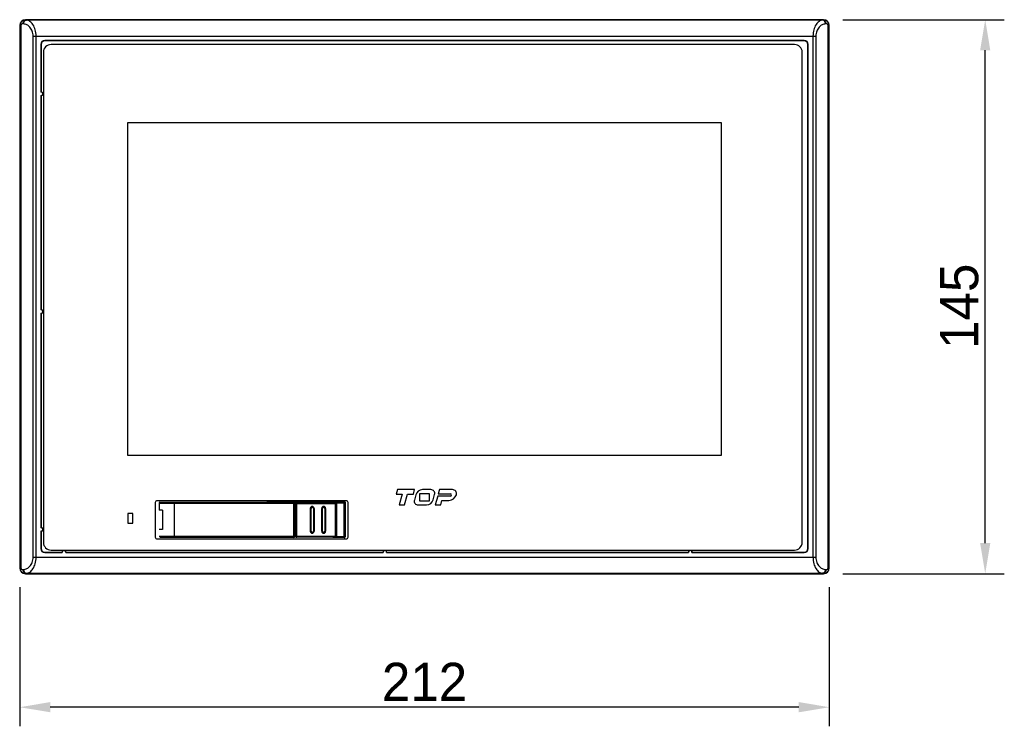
# Model space of a CAD drawing. Header units: millimetres. Extents: x 0 to 1189, y 0 to 841.
# Tile 3 of 22: x 344 to 601, y 333 to 518. Entities that reach past the tile are written whole.
import ezdxf

# ---------------------------------------------------------------- set-up
doc = ezdxf.new("R2010")
doc.units = ezdxf.units.MM
doc.header["$LTSCALE"] = 65.395
doc.header["$PDMODE"] = 3
doc.header["$PDSIZE"] = 0.01
doc.layers.get('0').update_dxf_attribs({"linetype": 'CONTINUOUS'})
doc.layers.get('Defpoints').update_dxf_attribs({"linetype": 'CONTINUOUS'})
for name, color, linetype in [('FRONT_CASE-RW07-SHAPE', 7, 'CONTINUOUS'), ('FRONT_SHEET-RW07-SHAPE', 7, 'CONTINUOUS'), ('FRONT_USB_COVER-SHAPE', 7, 'CONTINUOUS'), ('USB_COVER_LOCK-RX-SHAPE', 7, 'CONTINUOUS'), ('USB_COVER_LOCK_GUIDE-RX-SHAPE', 7, 'CONTINUOUS')]:
    doc.layers.add(name, color=color, linetype=linetype)
doc.styles.get("Standard").update_dxf_attribs({"font": 'gothic.ttf'})
doc.dimstyles.new('WALL', dxfattribs={"dimtxt": 10, "dimasz": 8, "dimexe": 5, "dimexo": 5, "dimgap": 1.5, "dimtad": 1, "dimtoh": 1, "dimdsep": 46, "dimtxsty": 'STANDARD', "dimcen": 0, "dimadec": 0, "dimazin": 0, "dimtp": 0.001, "dimtm": 0.001, "dimtfac": 1, "dimtofl": 0, "dimtmove": 0, "dimatfit": 3, "dimfxl": 1, "dimtolj": 1, "dimarcsym": 0})

# ---------------------------------------------------------------- blocks, each defined once
blk = doc.blocks.new('*D107')
at = {"color": 0, "lineweight": -2}
for p, q in [((343.63, 369.2), (343.63, 332.76)), ((555.63, 369.2), (555.63, 332.76)), ((547.63, 337.76), (351.63, 337.76))]:
    blk.add_line(p, q, dxfattribs=at)
at = {"color": 0}
for points in [[(351.63, 339.1), (351.63, 336.43), (343.63, 337.76)], [(547.63, 339.1), (547.63, 336.43), (555.63, 337.76)]]:
    blk.add_solid(points, dxfattribs=at)
at = {"layer": 'Defpoints', "color": 0}
for p in [(343.63, 374.2), (555.63, 374.2), (343.63, 337.76)]:
    blk.add_point(p, dxfattribs=at)
at = {"color": 0, "insert": (449.63, 344.39), "char_height": 10, "attachment_point": 5}
blk.add_mtext('\\A1;212', dxfattribs=at)
blk = doc.blocks.new('*D108')
at = {"color": 0, "lineweight": -2}
for p, q in [((559.13, 517.7), (601.45, 517.7)), ((596.45, 380.7), (596.45, 509.7)), ((559.13, 372.7), (601.45, 372.7))]:
    blk.add_line(p, q, dxfattribs=at)
at = {"color": 0}
for points in [[(595.12, 509.7), (597.78, 509.7), (596.45, 517.7)], [(595.12, 380.7), (597.78, 380.7), (596.45, 372.7)]]:
    blk.add_solid(points, dxfattribs=at)
at = {"layer": 'Defpoints', "color": 0}
for p in [(554.13, 517.7), (596.45, 517.7), (554.13, 372.7)]:
    blk.add_point(p, dxfattribs=at)
at = {"color": 0, "insert": (589.7, 442.7), "char_height": 10, "attachment_point": 5, "rotation": 90}
blk.add_mtext('\\A1;145', dxfattribs=at)

msp = doc.modelspace()

# ---------------------------------------------------------------- linework, layer by layer
at = {"layer": 'FRONT_CASE-RW07-SHAPE', "color": 7, "linetype": 'Continuous'}
for p, q in [((343.626, 516.203), (343.626, 374.199)), ((343.626, 516.203), (343.688, 516.141)), ((343.688, 516.141), (343.688, 374.26)), ((343.917, 516.141), (343.688, 516.141)), ((343.917, 516.141), (343.917, 374.26)), ((344.62, 516.596), (344.45, 516.607)), ((345.124, 517.701), (345.219, 517.605)), ((554.128, 517.701), (345.124, 517.701)), ((345.389, 517.595), (345.219, 517.605)), ((553.863, 517.595), (345.389, 517.595)), ((554.033, 517.605), (553.863, 517.595)), ((554.128, 517.701), (554.033, 517.605)), ((554.802, 516.607), (554.632, 516.596)), ((555.335, 516.141), (555.565, 516.141)), ((555.335, 374.26), (555.335, 516.141)), ((555.626, 516.203), (555.565, 516.141)), ((555.565, 374.26), (555.565, 516.141)), ((555.626, 374.199), (555.626, 516.203)), ((347.141, 377.001), (347.141, 513.401)), ((347.141, 513.401), (552.112, 513.401)), ((347.91, 377.001), (347.91, 513.401)), ((551.343, 513.401), (551.343, 377.001)), ((552.112, 513.401), (552.112, 377.001)), ((349.174, 511.257), (349.174, 498.745)), ((349.174, 511.257), (349.226, 511.204)), ((349.226, 511.204), (349.226, 498.801)), ((350.17, 512.253), (350.222, 512.201)), ((549.082, 512.253), (350.17, 512.253)), ((549.03, 512.201), (350.222, 512.201)), ((549.082, 512.253), (549.03, 512.201)), ((550.079, 511.257), (550.026, 511.204)), ((550.026, 379.297), (550.026, 511.204)), ((550.079, 379.244), (550.079, 511.257)), ((349.243, 498.748), (349.174, 498.745)), ((349.174, 497.856), (349.174, 441.745)), ((349.226, 497.801), (349.226, 441.801)), ((349.243, 441.748), (349.174, 441.745)), ((349.174, 440.856), (349.174, 384.745)), ((349.226, 440.801), (349.226, 384.801)), ((408.413, 391.607), (408.413, 391.401)), ((409.423, 391.482), (409.312, 391.592)), ((409.423, 391.482), (409.423, 391.451)), ((428.73, 391.482), (409.423, 391.482)), ((428.73, 391.482), (428.73, 391.421)), ((428.93, 391.282), (428.822, 391.282)), ((349.243, 384.748), (349.174, 384.745)), ((349.174, 383.856), (349.174, 379.244)), ((349.226, 383.801), (349.226, 379.297)), ((349.174, 379.244), (349.226, 379.297)), ((550.079, 379.244), (550.026, 379.297)), ((347.141, 377.001), (552.112, 377.001)), ((350.17, 378.248), (350.222, 378.301)), ((350.17, 378.248), (354.782, 378.248)), ((350.222, 378.301), (354.726, 378.301)), ((354.779, 378.317), (354.782, 378.248)), ((355.671, 378.248), (438.782, 378.248)), ((355.726, 378.301), (438.726, 378.301)), ((438.779, 378.317), (438.782, 378.248)), ((439.671, 378.248), (518.782, 378.248)), ((439.726, 378.301), (518.726, 378.301)), ((518.779, 378.317), (518.782, 378.248)), ((519.671, 378.248), (549.082, 378.248)), ((519.726, 378.301), (549.03, 378.301)), ((549.082, 378.248), (549.03, 378.301)), ((343.626, 374.199), (343.688, 374.26)), ((343.917, 374.26), (343.688, 374.26)), ((555.335, 374.26), (555.565, 374.26)), ((555.626, 374.199), (555.565, 374.26)), ((344.45, 373.794), (344.62, 373.805)), ((345.124, 372.701), (345.219, 372.796)), ((345.124, 372.701), (554.128, 372.701)), ((345.219, 372.796), (345.389, 372.806)), ((345.389, 372.806), (553.863, 372.806)), ((553.863, 372.806), (554.033, 372.796)), ((554.128, 372.701), (554.033, 372.796)), ((554.632, 373.805), (554.802, 373.794))]:
    msp.add_line(p, q, dxfattribs=at)
for centre, radius, start, end in [((350.145, 497.88), 1.301, 134.95366, 138.32113), ((349.226, 498.301), 0.448, 263.26361, 87.86043), ((350.145, 498.721), 1.301, 221.67887, 225.04634), ((349.226, 498.301), 0.5, 270, 90), ((350.145, 440.88), 1.301, 134.95366, 138.32113), ((349.226, 441.301), 0.448, 263.26361, 87.86043), ((349.226, 441.301), 0.5, 270, 90), ((350.145, 441.721), 1.301, 221.67887, 225.04634), ((380.864, 415.136), 23.979, 268.00466, 268.22918), ((408.438, 349.133), 42.474, 89.38009, 90.03458), ((409.313, 391.192), 0.4, 90.02034, 148.45629), ((409.423, 391.08), 0.402, 90.04823, 106.13219), ((428.73, 391.282), 0.2, 0.01891, 56.25045), ((350.145, 383.88), 1.301, 134.95366, 138.32113), ((349.226, 384.301), 0.448, 263.26361, 87.86043), ((349.226, 384.301), 0.5, 270, 90), ((350.145, 384.721), 1.301, 221.67887, 225.04634), ((355.226, 378.301), 0.5, 0, 180), ((355.647, 379.22), 1.301, 224.95366, 228.32113), ((355.226, 378.301), 0.448, 353.26361, 177.86034), ((354.805, 379.22), 1.301, 311.67887, 315.04634), ((439.226, 378.301), 0.5, 0, 180), ((439.647, 379.22), 1.301, 224.95366, 228.32113), ((439.226, 378.301), 0.448, 353.26361, 177.86034), ((438.805, 379.22), 1.301, 311.67887, 315.04634), ((519.226, 378.301), 0.5, 0, 180), ((519.647, 379.22), 1.301, 224.95366, 228.32113), ((519.226, 378.301), 0.448, 353.26361, 177.86034), ((518.805, 379.22), 1.301, 311.67887, 315.04634)]:
    msp.add_arc(centre, radius, start, end, dxfattribs=at)
for centre, major_axis, ratio, start_param, end_param in [((345.128, 516.199), (-1.064, 1.064), 0.9972647, -0.7840286, 0.7840286), ((554.124, 516.199), (1.064, 1.064), 0.9972647, -0.7840286, 0.7840286), ((350.177, 511.249), (-0.712, 0.712), 0.9924325, -0.7816001, 0.7816001), ((350.23, 511.197), (0.712, -0.712), 0.9924325, 2.3599926, 3.9231927), ((549.022, 511.197), (-0.712, -0.712), 0.9924325, 2.3599926, 3.9231927), ((549.075, 511.249), (0.712, 0.712), 0.9924325, -0.7816001, 0.7816001), ((350.177, 379.252), (0.712, 0.712), 0.9924325, -3.9231927, -2.3599926), ((350.23, 379.304), (0.712, 0.712), 0.9924325, 2.3599926, 3.9231927), ((549.022, 379.304), (-0.712, 0.712), 0.9924325, 2.3599926, 3.9231927), ((549.075, 379.252), (0.712, -0.712), 0.9924325, -0.7816001, 0.7816001), ((345.128, 374.203), (1.064, 1.064), 0.9972647, -3.9256213, -2.357564), ((554.124, 374.203), (1.064, -1.064), 0.9972647, -0.7840286, 0.7840286)]:
    msp.add_ellipse(centre, major_axis=major_axis, ratio=ratio, start_param=start_param, end_param=end_param, dxfattribs=at)
for points, knots in [([(345.219, 517.605), (345.029, 517.609), (344.641, 517.546), (344.132, 517.239), (343.774, 516.747), (343.688, 516.343), (343.688, 516.141)], [0, 0, 0, 0, 0.2434142, 0.4895724, 0.7417821, 1, 1, 1, 1]), ([(344.45, 516.607), (344.337, 516.614), (344.146, 516.568), (343.959, 516.374), (343.917, 516.223), (343.917, 516.141)], [0, 0, 0, 0, 0.4329079, 0.6885573, 1, 1, 1, 1]), ([(344.45, 516.607), (344.453, 516.734), (344.496, 516.982), (344.661, 517.305), (344.909, 517.536), (345.119, 517.601), (345.219, 517.605)], [0, 0, 0, 0, 0.2772104, 0.5406832, 0.7807279, 1, 1, 1, 1]), ([(344.62, 516.596), (344.623, 516.723), (344.666, 516.971), (344.831, 517.294), (345.079, 517.525), (345.289, 517.59), (345.389, 517.595)], [0, 0, 0, 0, 0.2772104, 0.5406832, 0.7807279, 1, 1, 1, 1]), ([(347.141, 513.401), (347.141, 513.851), (346.992, 514.703), (346.385, 515.743), (345.557, 516.401), (344.922, 516.577), (344.62, 516.596)], [0, 0, 0, 0, 0.3036317, 0.5689957, 0.7955973, 1, 1, 1, 1]), ([(347.91, 513.401), (347.91, 513.963), (347.779, 515.017), (347.29, 516.197), (346.75, 516.897), (346.324, 517.267), (345.868, 517.508), (345.546, 517.582), (345.389, 517.595)], [0, 0, 0, 0, 0.3182879, 0.5935853, 0.7108652, 0.8156901, 0.9108127, 1, 1, 1, 1]), ([(553.863, 517.595), (553.706, 517.582), (553.384, 517.509), (552.928, 517.268), (552.502, 516.897), (551.962, 516.197), (551.474, 515.017), (551.343, 513.963), (551.343, 513.401)], [0, 0, 0, 0, 0.0891762, 0.1842809, 0.2891056, 0.4063799, 0.6816576, 1, 1, 1, 1]), ([(554.632, 516.596), (554.33, 516.577), (553.695, 516.401), (552.868, 515.743), (552.26, 514.703), (552.112, 513.851), (552.112, 513.401)], [0, 0, 0, 0, 0.2043793, 0.4309816, 0.6963245, 1, 1, 1, 1]), ([(554.632, 516.596), (554.629, 516.723), (554.587, 516.971), (554.421, 517.294), (554.173, 517.525), (553.964, 517.59), (553.863, 517.595)], [0, 0, 0, 0, 0.2772104, 0.5406832, 0.7807279, 1, 1, 1, 1]), ([(555.565, 516.141), (555.564, 516.343), (555.478, 516.747), (555.12, 517.239), (554.611, 517.546), (554.223, 517.609), (554.033, 517.605)], [0, 0, 0, 0, 0.2582973, 0.5106042, 0.7567318, 1, 1, 1, 1]), ([(554.802, 516.607), (554.799, 516.734), (554.756, 516.982), (554.591, 517.305), (554.343, 517.536), (554.133, 517.601), (554.033, 517.605)], [0, 0, 0, 0, 0.2772104, 0.5406832, 0.7807279, 1, 1, 1, 1]), ([(555.335, 516.141), (555.335, 516.223), (555.293, 516.375), (555.106, 516.568), (554.915, 516.614), (554.802, 516.607)], [0, 0, 0, 0, 0.311784, 0.5674072, 1, 1, 1, 1]), ([(409.312, 391.592), (409.31, 391.594), (409.298, 391.594), (409.278, 391.597), (409.242, 391.598), (409.194, 391.6), (409.135, 391.601), (409.035, 391.603), (408.954, 391.604), (408.898, 391.605)], [0, 0, 0, 0, 0.0215423, 0.0751762, 0.1603821, 0.2758809, 0.4199732, 0.5904653, 1, 1, 1, 1]), ([(344.62, 373.805), (344.922, 373.824), (345.557, 374.001), (346.384, 374.658), (346.992, 375.698), (347.141, 376.551), (347.141, 377.001)], [0, 0, 0, 0, 0.2043793, 0.4309816, 0.6963245, 1, 1, 1, 1]), ([(345.389, 372.806), (345.546, 372.819), (345.868, 372.893), (346.324, 373.134), (346.75, 373.504), (347.29, 374.204), (347.779, 375.384), (347.91, 376.438), (347.91, 377.001)], [0, 0, 0, 0, 0.0891762, 0.1842809, 0.2891056, 0.4063799, 0.6816576, 1, 1, 1, 1]), ([(551.343, 377.001), (551.343, 376.438), (551.474, 375.385), (551.962, 374.204), (552.502, 373.504), (552.928, 373.134), (553.384, 372.893), (553.706, 372.819), (553.863, 372.806)], [0, 0, 0, 0, 0.3182879, 0.5935853, 0.7108652, 0.8156901, 0.9108127, 1, 1, 1, 1]), ([(552.112, 377.001), (552.112, 376.551), (552.26, 375.699), (552.868, 374.659), (553.695, 374.001), (554.33, 373.824), (554.632, 373.805)], [0, 0, 0, 0, 0.3036317, 0.5689957, 0.7955973, 1, 1, 1, 1]), ([(343.688, 374.26), (343.688, 374.058), (343.774, 373.654), (344.132, 373.162), (344.641, 372.855), (345.029, 372.792), (345.219, 372.796)], [0, 0, 0, 0, 0.2582973, 0.5106042, 0.7567318, 1, 1, 1, 1]), ([(343.917, 374.26), (343.917, 374.179), (343.959, 374.027), (344.146, 373.834), (344.337, 373.787), (344.45, 373.794)], [0, 0, 0, 0, 0.311784, 0.5674072, 1, 1, 1, 1]), ([(554.033, 372.796), (554.223, 372.792), (554.611, 372.855), (555.12, 373.162), (555.478, 373.654), (555.564, 374.058), (555.565, 374.26)], [0, 0, 0, 0, 0.2434142, 0.4895724, 0.7417821, 1, 1, 1, 1]), ([(554.802, 373.794), (554.915, 373.787), (555.106, 373.834), (555.293, 374.027), (555.335, 374.179), (555.335, 374.26)], [0, 0, 0, 0, 0.4329079, 0.6885573, 1, 1, 1, 1]), ([(344.45, 373.794), (344.453, 373.668), (344.496, 373.42), (344.661, 373.096), (344.909, 372.866), (345.119, 372.8), (345.219, 372.796)], [0, 0, 0, 0, 0.2772104, 0.5406832, 0.7807279, 1, 1, 1, 1]), ([(344.62, 373.805), (344.623, 373.678), (344.666, 373.43), (344.831, 373.107), (345.079, 372.876), (345.289, 372.811), (345.389, 372.806)], [0, 0, 0, 0, 0.2772104, 0.5406832, 0.7807279, 1, 1, 1, 1]), ([(554.632, 373.805), (554.629, 373.678), (554.587, 373.43), (554.421, 373.107), (554.173, 372.876), (553.964, 372.811), (553.863, 372.806)], [0, 0, 0, 0, 0.2772104, 0.5406832, 0.7807279, 1, 1, 1, 1]), ([(554.802, 373.794), (554.799, 373.668), (554.756, 373.42), (554.591, 373.096), (554.343, 372.866), (554.133, 372.8), (554.033, 372.796)], [0, 0, 0, 0, 0.2772104, 0.5406832, 0.7807279, 1, 1, 1, 1])]:
    msp.add_open_spline(points, degree=3, knots=knots, dxfattribs=at)
msp.add_open_spline([(428.73, 391.482), (428.768, 391.482), (428.808, 391.47), (428.841, 391.448)], degree=3, dxfattribs=at)
at = {"layer": 'FRONT_SHEET-RW07-SHAPE', "color": 7, "linetype": 'Continuous'}
for p, q in [((546.526, 511.201), (351.826, 511.201)), ((349.826, 509.201), (349.826, 380.901)), ((548.526, 380.901), (548.526, 509.201)), ((371.876, 490.701), (371.876, 403.701)), ((527.376, 490.701), (371.876, 490.701)), ((527.376, 403.701), (527.376, 490.701)), ((371.876, 403.701), (527.376, 403.701)), ((442.516, 394.701), (442.203, 393.531)), ((447.025, 394.701), (442.516, 394.701)), ((446.712, 393.531), (447.025, 394.701)), ((451.31, 394.701), (449.124, 394.701)), ((453.53, 394.701), (453.227, 393.571)), ((456.974, 394.701), (453.53, 394.701)), ((442.203, 393.531), (443.756, 393.531)), ((443.756, 393.531), (442.998, 390.701)), ((444.411, 390.701), (445.169, 393.531)), ((445.169, 393.531), (446.712, 393.531)), ((447.346, 393.337), (446.977, 391.959)), ((448.394, 393.671), (450.858, 393.671)), ((448.394, 391.73), (448.394, 393.671)), ((450.858, 393.671), (450.858, 391.73)), ((451.907, 392.065), (452.276, 393.442)), ((453.081, 393.024), (452.459, 390.701)), ((456.322, 393.024), (453.081, 393.024)), ((453.227, 393.571), (456.465, 393.571)), ((453.872, 390.701), (454.194, 391.902)), ((454.194, 391.902), (456.024, 391.902)), ((379.126, 391.301), (379.126, 382.301)), ((429.126, 391.801), (379.626, 391.801)), ((429.626, 382.301), (429.626, 391.301)), ((442.998, 390.701), (444.411, 390.701)), ((447.943, 390.701), (450.129, 390.701)), ((450.858, 391.73), (448.394, 391.73)), ((452.459, 390.701), (453.872, 390.701)), ((371.976, 388.501), (371.976, 385.901)), ((373.276, 388.501), (371.976, 388.501)), ((373.276, 385.901), (373.276, 388.501)), ((371.976, 385.901), (373.276, 385.901)), ((379.626, 381.801), (429.126, 381.801)), ((351.826, 378.901), (546.526, 378.901))]:
    msp.add_line(p, q, dxfattribs=at)
for centre, radius, start, end in [((351.826, 509.201), 2, 90, 180), ((546.526, 509.201), 2, 0, 90), ((449.124, 392.861), 1.84, 90, 165.00945), ((451.31, 393.701), 1, 345.00945, 90), ((456.974, 393.661), 1.04, 344.2695, 90), ((447.943, 391.701), 1, 165.00945, 270), ((450.129, 392.541), 1.84, 270, 345.00945), ((456.024, 393.929), 2.026, 270, 344.2695), ((456.322, 393.369), 0.345, 270, 0), ((456.465, 393.369), 0.202, 0, 90), ((379.626, 391.301), 0.5, 90, 180), ((429.126, 391.301), 0.5, 0, 90), ((379.626, 382.301), 0.5, 180, 270), ((429.126, 382.301), 0.5, 270, 0), ((351.826, 380.901), 2, 180, 270), ((546.526, 380.901), 2, 270, 0)]:
    msp.add_arc(centre, radius, start, end, dxfattribs=at)
at = {"layer": 'FRONT_USB_COVER-SHAPE', "color": 7, "linetype": 'Continuous'}
for p, q in [((380.126, 391.201), (380.126, 389.301)), ((380.126, 391.201), (415.626, 391.201)), ((380.326, 391.401), (415.426, 391.401)), ((384.126, 382.201), (384.126, 391.401)), ((415.426, 382.201), (415.426, 391.401)), ((415.626, 391.201), (415.626, 382.401)), ((380.99, 389.301), (380.126, 389.301)), ((380.99, 389.301), (380.99, 384.301)), ((380.99, 384.301), (380.126, 384.301)), ((415.626, 382.401), (380.126, 382.401)), ((415.426, 382.201), (380.326, 382.201))]:
    msp.add_line(p, q, dxfattribs=at)
for centre, start, end in [((380.326, 391.201), 90, 180), ((415.426, 391.201), 0, 90), ((415.426, 382.401), 270, 0)]:
    msp.add_arc(centre, 0.2, start, end, dxfattribs=at)
at = {"layer": 'USB_COVER_LOCK-RX-SHAPE', "color": 7, "linetype": 'Continuous'}
for p, q in [((415.626, 389.728), (415.849, 389.809)), ((415.858, 391.035), (415.826, 391.067)), ((415.826, 391.067), (415.826, 389.801)), ((415.858, 382.566), (415.858, 391.035)), ((415.858, 391.035), (426.618, 391.035)), ((416.158, 391.335), (416.126, 391.367)), ((423.379, 391.367), (416.126, 391.367)), ((416.158, 382.266), (416.158, 391.335)), ((416.158, 391.335), (426.318, 391.335)), ((419.726, 389.801), (419.933, 389.801)), ((419.733, 383.801), (419.733, 389.801)), ((419.933, 383.801), (419.933, 389.801)), ((420.519, 389.801), (420.519, 383.801)), ((420.519, 389.801), (420.726, 389.801)), ((420.719, 389.801), (420.719, 383.801)), ((422.726, 389.801), (422.933, 389.801)), ((422.733, 383.801), (422.733, 389.801)), ((422.933, 383.801), (422.933, 389.801)), ((423.426, 391.343), (423.379, 391.367)), ((423.519, 389.801), (423.519, 383.801)), ((423.519, 389.801), (423.726, 389.801)), ((423.719, 389.801), (423.719, 383.801)), ((426.318, 382.266), (426.318, 391.335)), ((426.618, 391.035), (426.618, 382.566)), ((415.626, 383.873), (415.849, 383.792)), ((415.826, 382.535), (415.826, 383.801)), ((415.826, 382.535), (415.858, 382.566)), ((415.858, 382.566), (426.618, 382.566)), ((416.126, 382.235), (416.158, 382.266)), ((423.379, 382.235), (416.126, 382.235)), ((426.318, 382.266), (416.158, 382.266)), ((419.726, 383.801), (419.933, 383.801)), ((420.519, 383.801), (420.726, 383.801)), ((422.726, 383.801), (422.933, 383.801)), ((423.426, 382.258), (423.379, 382.235)), ((423.726, 383.801), (423.519, 383.801))]:
    msp.add_line(p, q, dxfattribs=at)
for centre, radius, start, end in [((416.157, 391.035), 0.3, 89.9875, 180.0125), ((420.226, 389.801), 0.5, 0, 180), ((420.226, 389.801), 0.493, 0, 180), ((420.226, 389.801), 0.293, 0.00008, 179.99992), ((423.226, 389.801), 0.5, 0, 180), ((423.226, 389.801), 0.493, 0, 180), ((423.226, 389.801), 0.293, 0.00008, 179.99992), ((426.318, 391.035), 0.3, 359.9875, 90.0125), ((416.157, 382.566), 0.3, 179.9875, 270.0125), ((420.226, 383.801), 0.5, 180, 0), ((420.226, 383.801), 0.493, 180, 0), ((420.226, 383.801), 0.293, 180.00008, 359.99992), ((423.226, 383.801), 0.5, 180, 0), ((423.226, 383.801), 0.493, 180, 0), ((423.226, 383.801), 0.293, 180.00007, 359.99993), ((426.318, 382.566), 0.3, 269.9875, 0.0125)]:
    msp.add_arc(centre, radius, start, end, dxfattribs=at)
for centre, major_axis, start_param, end_param in [((416.126, 391.067), (-0.212, 0.212), -0.5148886, 0.7853601), ((416.126, 391.067), (0.212, -0.212), 2.3562326, 2.626704), ((426.326, 391.043), (0.212, 0.212), -0.7853601, 0.7853601), ((416.126, 382.535), (0.212, 0.212), -3.9269527, -2.3562326), ((426.326, 382.558), (-0.212, 0.212), -3.9269527, -2.626704), ((426.326, 382.558), (0.212, -0.212), 0.5148886, 0.7853601)]:
    msp.add_ellipse(centre, major_axis=major_axis, ratio=0.9999239, start_param=start_param, end_param=end_param, dxfattribs=at)
at = {"layer": 'USB_COVER_LOCK_GUIDE-RX-SHAPE', "color": 7, "linetype": 'Continuous'}
for p, q in [((409.126, 391.401), (409.126, 391.451)), ((409.126, 391.451), (428.626, 391.451)), ((415.626, 391.451), (415.626, 391.201)), ((416.026, 391.451), (416.026, 391.347)), ((416.826, 391.367), (416.826, 391.451)), ((425.626, 391.335), (425.626, 391.451)), ((426.541, 391.251), (428.826, 391.251)), ((428.626, 382.151), (428.626, 391.451)), ((428.826, 391.251), (428.826, 382.351)), ((415.626, 382.401), (415.626, 382.151)), ((416.026, 382.254), (416.026, 382.151)), ((416.826, 382.151), (416.826, 382.235)), ((425.626, 382.151), (425.626, 382.266)), ((428.626, 382.151), (425.626, 382.151)), ((428.826, 382.351), (426.541, 382.351))]:
    msp.add_line(p, q, dxfattribs=at)
for centre, start, end in [((428.626, 391.251), 0, 90), ((428.626, 382.351), 270, 0)]:
    msp.add_arc(centre, 0.2, start, end, dxfattribs=at)

# ---------------------------------------------------------------- dimensions: what is measured, and where the dimension line sits
at = {"color": 5}
dim = msp.add_linear_dim(base=(596.45, 517.701), p1=(554.128, 372.701), p2=(554.128, 517.701), angle=90, dimstyle='WALL', dxfattribs=at)
dim.commit()
dim.dimension.update_dxf_attribs({"geometry": '*D108', "text_midpoint": (596.45, 442.701), "dimtype": 160})
dim = msp.add_linear_dim(base=(343.626, 337.763), p1=(555.626, 374.2), p2=(343.626, 374.199), dimstyle='WALL', dxfattribs=at)
dim.commit()
dim.dimension.update_dxf_attribs({"geometry": '*D107', "text_midpoint": (449.626, 337.763), "dimtype": 160})

doc.saveas('drawing.dxf')
